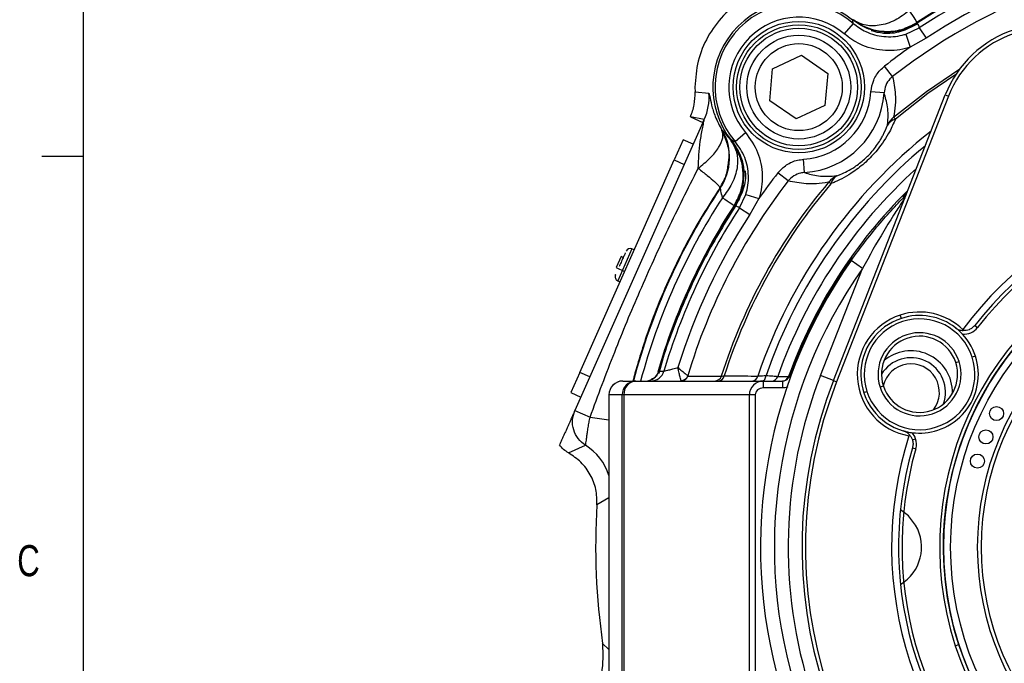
# Model space of a CAD drawing. Header units: inches. Extents: x 0.4 to 16.6, y 0.2 to 10.8.
# Tile 3 of 15: x 0.4 to 3.4, y 6.6 to 8.5. Entities that reach past the tile are written whole.
import ezdxf

# ---------------------------------------------------------------- set-up
doc = ezdxf.new("R2010")
doc.units = ezdxf.units.IN
doc.header["$MEASUREMENT"] = 0
doc.layers.add('BORDER', color=7, linetype='Continuous', lineweight=25)
doc.styles.add('SLDTEXTSTYLE0', font='TXT', dxfattribs={"width": 0.75})

msp = doc.modelspace()

# ---------------------------------------------------------------- linework, layer by layer
at = {"color": 7, "linetype": 'Continuous', "lineweight": 25}
for p, q in [((3.1377, 8.4836), (3.136, 8.4776)), ((2.9454, 8.4807), (2.9184, 8.449)), ((3.0145, 8.4571), (2.9809, 8.4702)), ((3.1045, 8.4485), (3.1448, 8.4676)), ((3.1448, 8.4676), (3.1652, 8.4364)), ((3.1045, 8.4485), (3.1172, 8.4089)), ((3.1652, 8.4364), (3.1172, 8.4089)), ((2.7027, 8.3439), (2.7898, 8.3848)), ((2.7898, 8.3848), (2.8688, 8.3299)), ((2.6946, 8.248), (2.7027, 8.3439)), ((3.0643, 8.3208), (3.04, 8.352)), ((2.8688, 8.3299), (2.8606, 8.234)), ((2.469, 8.2889), (2.4693, 8.2745)), ((2.4693, 8.2745), (2.5111, 8.2704)), ((2.7736, 8.1931), (2.6946, 8.248)), ((2.8861, 7.4057), (3.2231, 8.2659)), ((3.2328, 8.2621), (2.8958, 7.4019)), ((3.0388, 8.2716), (2.9989, 8.2743)), ((3.2231, 8.2659), (3.2328, 8.2621)), ((2.8606, 8.234), (2.7736, 8.1931)), ((2.4551, 8.199), (2.493, 8.1821)), ((2.4971, 8.1913), (2.4551, 8.199)), ((2.493, 8.1821), (2.4971, 8.1913)), ((3.0726, 8.1921), (3.0673, 8.1983)), ((2.493, 8.1821), (2.1072, 7.3155)), ((2.5502, 8.1587), (2.5517, 8.159)), ((2.4336, 8.1305), (2.4065, 8.0696)), ((2.464, 8.117), (2.4336, 8.1305)), ((2.578, 8.1274), (2.5836, 8.1301)), ((2.5899, 8.1252), (2.6216, 8.1522)), ((2.1218, 7.4302), (2.4065, 8.0696)), ((2.4065, 8.0696), (2.4369, 8.0561)), ((2.799, 8.0318), (2.7963, 8.0717)), ((2.6161, 8.0256), (2.616, 8.0225)), ((2.6165, 8.0239), (2.616, 8.0225)), ((2.6161, 8.0323), (2.6161, 8.0256)), ((2.7498, 8.0063), (2.7186, 8.0306)), ((2.5453, 7.9846), (2.5436, 7.9847)), ((2.8785, 7.9981), (2.8723, 8.0033)), ((2.603, 7.9258), (2.6222, 7.9661)), ((2.6222, 7.9661), (2.6617, 7.9534)), ((2.6617, 7.9534), (2.6342, 7.9054)), ((2.593, 7.9346), (2.5871, 7.9329)), ((2.603, 7.9258), (2.6342, 7.9054)), ((2.2859, 7.7989), (2.2789, 7.802)), ((2.2468, 7.7789), (2.2319, 7.7455)), ((2.2529, 7.7762), (2.2468, 7.7789)), ((2.2319, 7.7455), (2.2571, 7.7342)), ((2.8473, 7.4209), (2.9736, 7.7432)), ((2.9736, 7.7432), (2.9395, 7.7672)), ((2.2362, 7.7061), (2.2432, 7.703)), ((3.0907, 7.5928), (3.0875, 7.6027)), ((3.3122, 7.5718), (3.3204, 7.5654)), ((3.3139, 7.4791), (3.304, 7.4759)), ((3.2545, 7.4598), (3.2644, 7.463)), ((2.1218, 7.4302), (2.0946, 7.3692)), ((2.1522, 7.4166), (2.1218, 7.4302)), ((2.3599, 7.4342), (2.36, 7.4342)), ((2.4472, 7.4197), (2.4478, 7.4191)), ((2.751, 7.4179), (2.7536, 7.4181)), ((2.8861, 7.4057), (2.8473, 7.4209)), ((2.2515, 7.4042), (2.2909, 7.4042)), ((2.2909, 7.4042), (2.6749, 7.4042)), ((2.3414, 7.4103), (2.3356, 7.4078)), ((2.6749, 7.4042), (2.6749, 7.3834)), ((2.6749, 7.4042), (2.7324, 7.4042)), ((2.7324, 7.4042), (2.7315, 7.4042)), ((2.7324, 7.4042), (2.7324, 7.3834)), ((2.8861, 7.4057), (2.8958, 7.4019)), ((3.0364, 7.389), (3.0265, 7.3857)), ((2.0946, 7.3692), (2.1251, 7.3557)), ((2.2098, 7.3625), (2.2098, 6.9863)), ((2.2493, 7.3625), (2.2099, 7.3625)), ((2.2099, 7.3625), (2.2099, 6.9863)), ((2.255, 7.3625), (2.2493, 7.3625)), ((2.2493, 6.4459), (2.2493, 7.3625)), ((2.255, 7.3625), (2.255, 6.4459)), ((2.6328, 7.3625), (2.255, 7.3625)), ((2.6507, 7.3625), (2.6328, 7.3625)), ((2.6328, 6.4459), (2.6328, 7.3625)), ((2.6507, 7.3625), (2.6507, 6.4459)), ((2.7324, 7.3834), (2.6749, 7.3834)), ((2.977, 7.3697), (2.9869, 7.3729)), ((2.1072, 7.3155), (2.1529, 7.2951)), ((2.0882, 7.1877), (2.1392, 7.2109)), ((3.1238, 7.2273), (3.1337, 7.2305)), ((3.1242, 7.2029), (3.1342, 7.2)), ((2.2099, 6.9863), (2.2098, 6.9863)), ((2.2098, 6.8221), (2.2098, 6.4459)), ((2.2099, 6.8221), (2.2098, 6.8221)), ((2.2099, 6.8221), (2.2099, 6.4459)), ((2.1912, 6.6123), (2.1909, 6.614)), ((3.2533, 6.6075), (3.2632, 6.6107))]:
    msp.add_line(p, q, dxfattribs=at)
at = {"color": 8, "linetype": 'Continuous', "lineweight": 25}
for p, q in [((3.0949, 7.9587), (3.1079, 7.9717)), ((2.2789, 7.802), (2.2362, 7.7061)), ((2.7536, 7.4181), (2.7568, 7.417)), ((2.2099, 7.3625), (2.2098, 7.3625)), ((2.2098, 7.0522), (2.1738, 7.0312)), ((2.1909, 6.614), (2.2098, 6.5958))]:
    msp.add_line(p, q, dxfattribs=at)
at = {"color": 8, "linetype": 'Continuous', "lineweight": 25, "flags": 128}
for points in [[(3.0673, 8.1983), (3.1661, 8.2761), (3.2666, 8.344)], [(3.2545, 8.3268), (3.1709, 8.2696), (3.0726, 8.1921)], [(3.1338, 6.9701), (3.1118, 6.9982), (3.0881, 7.0165)]]:
    msp.add_lwpolyline(points, dxfattribs=at)
at = {"color": 7, "linetype": 'Continuous', "lineweight": 25, "flags": 128}
for points in [[(2.36, 7.4342), (2.3665, 7.4341), (2.3756, 7.4341)], [(2.6717, 7.4042), (2.6737, 7.4045), (2.6757, 7.4054), (2.6775, 7.4069), (2.6792, 7.4089), (2.6806, 7.4114), (2.6818, 7.4143), (2.6827, 7.4176), (2.6833, 7.421)], [(2.7184, 7.4181), (2.7217, 7.4181), (2.7348, 7.418), (2.751, 7.4179)]]:
    msp.add_lwpolyline(points, dxfattribs=at)
at = {"color": 7, "linetype": 'Continuous', "lineweight": 25}
for centre, radius in [((2.7817, 8.2889), 0.1979), ((2.7817, 8.2889), 0.1875), ((2.7817, 8.2889), 0.1771), ((2.7817, 8.2889), 0.1563), ((2.7817, 8.2889), 0.131), ((4.1664, 6.9042), 0.948), ((4.1664, 6.9042), 0.9272), ((4.1664, 6.9042), 0.8459), ((4.1664, 6.9042), 0.8343), ((3.3775, 7.3062), 0.0212), ((3.3455, 7.2359), 0.0212), ((3.3197, 7.1631), 0.0212)]:
    msp.add_circle(centre, radius, dxfattribs=at)
for centre, radius, start, end in [((4.1664, 6.9042), 1.8849, 56.9214, 123.0786), ((4.1664, 6.9042), 1.8826, 56.9123, 123.0877), ((4.1664, 6.9042), 1.8676, 56.8366, 123.1634), ((4.1664, 6.9042), 1.8303, 56.8366, 123.1634), ((4.1664, 6.9042), 1.7948, 52.1172, 127.8828), ((2.7817, 8.2889), 0.2589, 51.2653, 218.7347), ((2.7817, 8.2889), 0.2522, 49.4979, 220.5021), ((2.7817, 8.2889), 0.2105, 49.4979, 220.5021), ((3.5335, 8.1443), 0.3333, 108, 158.6076), ((3.5335, 8.1443), 0.3229, 108, 158.6076), ((4.1664, 6.9042), 1.8344, 124.8885, 127.8828), ((2.3448, 8.2591), 0.1667, 336.0099, 3.9029), ((2.7817, 8.2889), 0.2178, 273.8578, 356.1422), ((2.7817, 8.2889), 0.2577, 273.8578, 356.1422), ((3.1074, 8.1482), 0.0641, 128.6759, 156.0047), ((3.0811, 8.156), 0.0371, 103.2442, 150.4231), ((2.4065, 8.077), 0.1667, 326.3445, 29.4476), ((4.1664, 6.9042), 1.8344, 142.1172, 145.1115), ((2.9224, 7.9632), 0.0641, 113.9953, 141.3241), ((2.9146, 7.9896), 0.0371, 119.5769, 166.7558), ((4.1664, 6.9042), 1.105, 72.3294, 143.6706), ((4.1664, 6.9042), 1.9482, 146.3186, 165.1285), ((4.1664, 6.9042), 1.7948, 142.1172, 163.3094), ((4.1664, 6.9042), 1.6979, 139.6581, 162.3574), ((4.1664, 6.9042), 1.6898, 139.6581, 162.2437), ((4.1664, 6.9042), 1.0842, 74.0066, 141.9934), ((4.1664, 6.9042), 1.0738, 74.0066, 141.9934), ((4.1664, 6.9042), 1.8826, 146.9123, 163.65), ((4.1664, 6.9042), 1.8676, 146.8366, 163.5176), ((4.1664, 6.9042), 1.8303, 146.8366, 162.8271), ((4.1664, 6.9042), 0.9601, 18, 198), ((4.1664, 6.9042), 0.9497, 18, 198), ((2.2735, 7.7898), 0.0133, 66, 156), ((4.1664, 6.9042), 1.5, 144.8785, 198), ((4.1664, 6.9042), 1.4583, 144.8785, 198), ((2.2417, 7.7183), 0.0133, 156, 246), ((3.1455, 7.4244), 0.1875, 108, 260.1997), ((3.1455, 7.4244), 0.1875, 45.8003, 108), ((3.1455, 7.4244), 0.1771, 52.2756, 108), ((3.1455, 7.4244), 0.1771, 108, 253.7244), ((3.1455, 7.4244), 0.1667, 18, 198), ((3.2793, 7.5974), 0.0521, 264.8329, 321.9934), ((3.1455, 7.4244), 0.1251, 18, 198), ((3.1455, 7.4244), 0.1147, 18, 108), ((3.1455, 7.4244), 0.1771, 288, 43.1695), ((3.1455, 7.4244), 0.1147, 108, 198), ((3.1455, 7.4244), 0.1667, 198, 18), ((3.1196, 7.3702), 0.125, 66, 130.6032), ((3.1196, 7.3702), 0.125, 358.3968, 66), ((3.1455, 7.4244), 0.1251, 198, 18), ((3.1196, 7.3702), 0.1042, 340.4749, 148.5251), ((3.1196, 7.3702), 0.0857, 322.0775, 166.9225), ((3.1455, 7.4244), 0.1147, 288, 18), ((2.3201, 7.4458), 0.0416, 270.055, 343.8069), ((2.3357, 7.4458), 0.0416, 270.0549, 343.676), ((2.4271, 7.4266), 0.0212, 270.2003, 341.1102), ((2.428, 7.4248), 0.0206, 270.2259, 343.9699), ((2.5287, 7.4248), 0.0206, 270.2212, 343.0263), ((2.5389, 7.4227), 0.0185, 273.2897, 350.1069), ((2.64, 7.4226), 0.0185, 273.2407, 349.2857), ((2.6988, 7.425), 0.0208, 270.0512, 340.6355), ((2.7315, 7.425), 0.0208, 270.0508, 340.2273), ((4.1664, 6.9042), 1.4167, 158.6076, 198), ((2.2515, 7.3625), 0.0417, 90, 180), ((2.2515, 7.3625), 0.0416, 90.0244, 180.0244), ((2.291, 7.3625), 0.0416, 90.0244, 180.0244), ((2.2941, 7.3652), 0.0391, 94.5559, 183.9258), ((4.1664, 6.9042), 1.375, 158.6076, 237.3924), ((4.1664, 6.9042), 1.3646, 158.6076, 237.3924), ((3.1455, 7.4244), 0.1147, 198, 288), ((4.1664, 6.9042), 1.105, 162.3294, 233.6706), ((3.1455, 7.4244), 0.1771, 262.8305, 288), ((3.0842, 7.2144), 0.0521, 18, 41.1672), ((3.0842, 7.2144), 0.0521, 344.0066, 18), ((4.1664, 6.9042), 1.0842, 164.0066, 231.9934), ((4.1664, 6.9042), 1.0737, 164.0066, 231.9934), ((4.1664, 6.9042), 0.9601, 198, 18), ((4.1664, 6.9042), 0.9497, 198, 18), ((4.1664, 6.9042), 1.9967, 176.3517, 188.3561)]:
    msp.add_arc(centre, radius, start, end, dxfattribs=at)
at = {"color": 8, "linetype": 'Continuous', "lineweight": 25}
for centre, radius, start, end in [((4.1664, 6.9042), 1.5938, 128.2307, 161.148), ((4.1664, 6.9042), 1.5706, 129.7078, 160.789), ((4.1664, 6.9042), 1.5365, 132.0999, 160.4612), ((4.1664, 6.9042), 1.9271, 146.9214, 164.9619), ((4.1664, 6.9042), 1.5058, 134.5535, 160.0508), ((4.1664, 6.9042), 1.8849, 146.9214, 163.7485), ((4.1664, 6.9042), 1.5034, 144.5903, 160.0101), ((2.3035, 8.2292), 0.9462, 260.8432, 264.3196), ((2.051, 7.0694), 0.1667, 17.7002, 58.046), ((3.0206, 6.9042), 0.131, 301.0131, 30.2205)]:
    msp.add_arc(centre, radius, start, end, dxfattribs=at)
at = {"color": 7, "linetype": 'Continuous', "lineweight": 25}
for major_axis, ratio, start_param, end_param in [((0.0421, 0), 0.989063, 1.570796, 3.141593), ((-0.0242, 0), 0.861934, 4.712389, 6.283185)]:
    msp.add_ellipse((2.6749, 7.3625), major_axis=major_axis, ratio=ratio, start_param=start_param, end_param=end_param, dxfattribs=at)
for points in [[(2.9181, 8.5703), (2.8936, 8.58), (2.8445, 8.5995), (2.7645, 8.6043), (2.6863, 8.5903), (2.6139, 8.5567), (2.5522, 8.5063), (2.5054, 8.442), (2.4748, 8.368), (2.4709, 8.3153), (2.469, 8.2889)], [(3.1146, 8.5189), (3.1211, 8.509), (3.1341, 8.4891), (3.1365, 8.4854), (3.1377, 8.4836)], [(2.5517, 7.956), (2.5616, 7.9495), (2.5815, 7.9365), (2.5852, 7.9341), (2.5871, 7.9329)], [(2.1392, 7.2109), (2.1313, 7.217), (2.1156, 7.2293), (2.1021, 7.2567), (2.0979, 7.2869), (2.1041, 7.306), (2.1072, 7.3155)]]:
    msp.add_open_spline(points, degree=3, dxfattribs=at)
for points, knots in [([(3.1146, 8.5189), (3.1007, 8.5085), (3.0719, 8.4871), (3.0239, 8.4724), (2.9781, 8.4727), (2.9546, 8.4861), (2.9432, 8.4926)], [0, 0, 0, 0, 0.243136, 0.5, 0.756864, 1, 1, 1, 1]), ([(2.9432, 8.4926), (2.961, 8.4814), (2.9905, 8.4627), (3.0428, 8.4547), (3.092, 8.4592), (3.1227, 8.4756), (3.1377, 8.4836)], [0, 0, 0, 0, 0.30035, 0.499876, 0.756119, 1, 1, 1, 1]), ([(2.9454, 8.4807), (2.9452, 8.4821), (2.9447, 8.4855), (2.944, 8.4889), (2.9437, 8.4909)], [0, 0, 0, 0, 0.423273, 1, 1, 1, 1]), ([(3.0127, 8.4579), (3.0059, 8.4596), (2.981, 8.4659), (2.9594, 8.4804), (2.9437, 8.4909)], [0, 0, 0, 0, 0.270251, 1, 1, 1, 1]), ([(2.9454, 8.4807), (2.9579, 8.4717), (2.9855, 8.4517), (3.0377, 8.4384), (3.0794, 8.441), (3.1009, 8.4474), (3.1045, 8.4485)], [0, 0, 0, 0, 0.2712374, 0.6021638, 0.9327439, 1, 1, 1, 1]), ([(3.136, 8.4776), (3.1206, 8.4695), (3.0898, 8.4533), (3.0412, 8.4473), (3.0121, 8.455), (2.9999, 8.4582)], [0, 0, 0, 0, 0.366976, 0.734047, 1, 1, 1, 1]), ([(3.0224, 8.4565), (3.0222, 8.4566), (3.0192, 8.4569), (3.0159, 8.4573), (3.0127, 8.4579), (3.0127, 8.4579)], [0, 0, 0, 0, 0.066377, 0.979914, 1, 1, 1, 1]), ([(3.1387, 8.4815), (3.122, 8.4729), (3.0887, 8.4555), (3.047, 8.4532), (3.0255, 8.4561), (3.0224, 8.4565)], [0, 0, 0, 0, 0.46098, 0.92197, 1, 1, 1, 1]), ([(3.1387, 8.4815), (3.1398, 8.479), (3.1419, 8.4744), (3.1439, 8.4697), (3.1448, 8.4676)], [0, 0, 0, 0, 0.5496467, 1, 1, 1, 1]), ([(3.1172, 8.4089), (3.1126, 8.4075), (3.0858, 8.3996), (3.0337, 8.3963), (2.9684, 8.4128), (2.9339, 8.4378), (2.9184, 8.449)], [0, 0, 0, 0, 0.067291, 0.398, 0.728909, 1, 1, 1, 1]), ([(2.9989, 8.2743), (3.0009, 8.2864), (3.005, 8.3105), (3.0221, 8.3365), (3.0356, 8.3482), (3.04, 8.352)], [0, 0, 0, 0, 0.403564, 0.807281, 1, 1, 1, 1]), ([(3.0643, 8.3208), (3.0616, 8.3184), (3.0531, 8.311), (3.0425, 8.2945), (3.04, 8.2792), (3.0388, 8.2716)], [0, 0, 0, 0, 0.191451, 0.594457, 1, 1, 1, 1]), ([(3.0643, 8.3208), (3.0677, 8.3035), (3.073, 8.277), (3.0733, 8.2356), (3.0693, 8.2108), (3.0673, 8.1983)], [0, 0, 0, 0, 0.486338, 0.743005, 1, 1, 1, 1]), ([(2.4551, 8.199), (2.4597, 8.2112), (2.4688, 8.2355), (2.4692, 8.2615), (2.4693, 8.2745)], [0, 0, 0, 0, 0.5016676, 1, 1, 1, 1]), ([(2.5111, 8.2704), (2.5118, 8.2683), (2.5131, 8.264), (2.5184, 8.236), (2.5282, 8.2013), (2.5428, 8.1729), (2.5502, 8.1587)], [0, 0, 0, 0, 0.250172, 0.500383, 0.749779, 1, 1, 1, 1]), ([(3.0488, 8.1743), (3.0488, 8.1747), (3.0517, 8.196), (3.0506, 8.2305), (3.0426, 8.2582), (3.0388, 8.2716)], [0, 0, 0, 0, 0.009852, 0.5214842, 1, 1, 1, 1]), ([(2.4787, 8.0442), (2.48, 8.0716), (2.4819, 8.1126), (2.4903, 8.1577), (2.4947, 8.179), (2.4966, 8.1878), (2.4972, 8.1909), (2.4971, 8.1912), (2.4971, 8.1913)], [0, 0, 0, 0, 0.4988406, 0.7487418, 0.8740968, 0.9452646, 0.9739294, 1, 1, 1, 1]), ([(3.0726, 8.1921), (3.0672, 8.1798), (3.0543, 8.1498), (3.024, 8.1042), (2.984, 8.0623), (2.94, 8.028), (2.9044, 8.0087), (2.8828, 7.9998), (2.8785, 7.9981)], [0, 0, 0, 0, 0.162337, 0.395787, 0.554182, 0.711926, 0.942817, 1, 1, 1, 1]), ([(2.4787, 8.0442), (2.4911, 8.0544), (2.5167, 8.0752), (2.5422, 8.1077), (2.5555, 8.1374), (2.5519, 8.1517), (2.5502, 8.1587)], [0, 0, 0, 0, 0.243758, 0.5, 0.756242, 1, 1, 1, 1]), ([(2.5517, 8.159), (2.5531, 8.1577), (2.5559, 8.155), (2.5706, 8.1366), (2.578, 8.1274)], [0, 0, 0, 0, 0.500038, 1, 1, 1, 1]), ([(2.8963, 8.0218), (2.8997, 8.0231), (2.9165, 8.0295), (2.9443, 8.0437), (2.9785, 8.0697), (2.9971, 8.0889), (3.0146, 8.1097), (3.026, 8.1266), (3.0396, 8.1514), (3.0449, 8.1646), (3.0488, 8.1743)], [0, 0, 0, 0, 0.060426, 0.295827, 0.448101, 0.575654, 0.598782, 0.771911, 0.830481, 1, 1, 1, 1]), ([(2.578, 8.1274), (2.5845, 8.116), (2.5979, 8.0925), (2.5982, 8.0468), (2.5835, 7.9987), (2.5621, 7.9699), (2.5517, 7.956)], [0, 0, 0, 0, 0.243136, 0.5, 0.756864, 1, 1, 1, 1]), ([(2.5871, 7.9329), (2.595, 7.9479), (2.6114, 7.9786), (2.616, 8.0278), (2.6079, 8.0801), (2.5892, 8.1097), (2.578, 8.1274)], [0, 0, 0, 0, 0.243881, 0.500124, 0.699654, 1, 1, 1, 1]), ([(2.5801, 8.1272), (2.5905, 8.1114), (2.6048, 8.0897), (2.6134, 8.0588), (2.6152, 8.0458), (2.616, 8.0398)], [0, 0, 0, 0, 0.589587, 0.807796, 1, 1, 1, 1]), ([(2.6216, 8.1522), (2.6351, 8.1329), (2.6621, 8.0942), (2.6753, 8.0234), (2.6689, 7.9761), (2.6618, 7.9537), (2.6617, 7.9534)], [0, 0, 0, 0, 0.3324533, 0.6649347, 0.996731, 1, 1, 1, 1]), ([(2.5797, 8.1269), (2.59, 8.1112), (2.6079, 8.0838), (2.6157, 8.0468), (2.6164, 8.0285), (2.6165, 8.0239)], [0, 0, 0, 0, 0.504856, 0.874449, 1, 1, 1, 1]), ([(2.5797, 8.1269), (2.5817, 8.1266), (2.5851, 8.126), (2.5885, 8.1254), (2.5899, 8.1252)], [0, 0, 0, 0, 0.576727, 1, 1, 1, 1]), ([(2.6222, 7.9661), (2.6222, 7.9663), (2.6279, 7.9842), (2.633, 8.0221), (2.6224, 8.0787), (2.6007, 8.1097), (2.5899, 8.1252)], [0, 0, 0, 0, 0.003267, 0.334916, 0.667383, 1, 1, 1, 1]), ([(2.7186, 8.0306), (2.7269, 8.0393), (2.7435, 8.0567), (2.7722, 8.0688), (2.7902, 8.0709), (2.7963, 8.0717)], [0, 0, 0, 0, 0.397023, 0.793893, 1, 1, 1, 1]), ([(2.1529, 7.2951), (2.1772, 7.3608), (2.2243, 7.4885), (2.3033, 7.6771), (2.3867, 7.8617), (2.448, 7.9834), (2.4787, 8.0442)], [0, 0, 0, 0, 0.256891, 0.499844, 0.749914, 1, 1, 1, 1]), ([(2.4787, 8.0442), (2.4883, 8.0369), (2.5079, 8.022), (2.5289, 8.004), (2.5423, 7.9905), (2.5432, 7.9866), (2.5436, 7.9847)], [0, 0, 0, 0, 0.245667, 0.5, 0.754333, 1, 1, 1, 1]), ([(2.5436, 7.9847), (2.5513, 7.9979), (2.5655, 8.0226), (2.5687, 8.0509), (2.5702, 8.064)], [0, 0, 0, 0, 0.535208, 1, 1, 1, 1]), ([(2.616, 8.0225), (2.6143, 8.0038), (2.6118, 7.9781), (2.5992, 7.9487), (2.5923, 7.9373), (2.5891, 7.932)], [0, 0, 0, 0, 0.58447, 0.803004, 1, 1, 1, 1]), ([(2.6194, 8.0371), (2.6196, 8.0361), (2.6235, 8.0181), (2.6167, 7.9809), (2.6009, 7.9501), (2.593, 7.9346)], [0, 0, 0, 0, 0.028676, 0.513226, 1, 1, 1, 1]), ([(2.6165, 8.0239), (2.6165, 8.0239), (2.6165, 8.0241), (2.6163, 8.0247), (2.6162, 8.0252), (2.6161, 8.0256)], [0, 0, 0, 0, 0.039719, 0.374913, 1, 1, 1, 1]), ([(2.799, 8.0318), (2.7951, 8.0314), (2.7837, 8.0301), (2.7656, 8.0227), (2.7551, 8.0118), (2.7498, 8.0063)], [0, 0, 0, 0, 0.207401, 0.604963, 1, 1, 1, 1]), ([(2.799, 8.0318), (2.8122, 8.0277), (2.8396, 8.0191), (2.8769, 8.0209), (2.8963, 8.0218)], [0, 0, 0, 0, 0.478666, 1, 1, 1, 1]), ([(2.5517, 7.956), (2.55, 7.9633), (2.5474, 7.9743), (2.5461, 7.9834), (2.5455, 7.9842), (2.5453, 7.9846)], [0, 0, 0, 0, 0.498523, 0.750294, 1, 1, 1, 1]), ([(2.8723, 8.0033), (2.8718, 8.0032), (2.8457, 7.9978), (2.8024, 7.9958), (2.7672, 8.0029), (2.7498, 8.0063)], [0, 0, 0, 0, 0.010657, 0.513477, 1, 1, 1, 1]), ([(2.9395, 7.7672), (2.9663, 7.8034), (3.0067, 7.8577), (3.058, 7.9152), (3.0872, 7.9462), (3.0989, 7.958), (3.1048, 7.9639)], [0, 0, 0, 0, 0.498287, 0.748862, 0.874565, 1, 1, 1, 1]), ([(3.1016, 7.9558), (3.1016, 7.9557), (3.1015, 7.9557), (3.101, 7.9549), (3.0989, 7.9517), (3.0891, 7.9371), (3.0676, 7.904), (3.0261, 7.8375), (2.9946, 7.7809), (2.9736, 7.7432)], [0, 0, 0, 0, 0.007685, 0.015699, 0.033791, 0.0832, 0.250303, 0.500473, 1, 1, 1, 1]), ([(3.0994, 7.9525), (3.1, 7.9538), (3.1012, 7.9563), (3.1025, 7.9584), (3.1031, 7.9594)], [0, 0, 0, 0, 0.5193667, 1, 1, 1, 1]), ([(3.1016, 7.9558), (3.1016, 7.9558), (3.1016, 7.9558), (3.1016, 7.9558), (3.1016, 7.9558), (3.1016, 7.9558), (3.1016, 7.9558), (3.1016, 7.9558), (3.1016, 7.9558), (3.1016, 7.9558), (3.1016, 7.9558), (3.1016, 7.9558), (3.1016, 7.9558), (3.1016, 7.9558), (3.1016, 7.9558), (3.1016, 7.9558), (3.1016, 7.9558), (3.1016, 7.9558), (3.1016, 7.9558), (3.1016, 7.9558), (3.1016, 7.9558), (3.1016, 7.9558), (3.1016, 7.9558), (3.1016, 7.9558), (3.1016, 7.9558), (3.1016, 7.9558), (3.1016, 7.9558), (3.1016, 7.9558), (3.1016, 7.9558), (3.1016, 7.9558), (3.1016, 7.9558), (3.1016, 7.9558), (3.1016, 7.9558), (3.1016, 7.9558), (3.1016, 7.9558), (3.1016, 7.9558), (3.1016, 7.9558), (3.1016, 7.9558), (3.1016, 7.9558), (3.1016, 7.9559), (3.1016, 7.9559), (3.1017, 7.9562), (3.1017, 7.9565), (3.1019, 7.9573), (3.1021, 7.9587), (3.1028, 7.9612), (3.104, 7.9629), (3.1048, 7.9639)], [0, 0, 0, 0, 0.026531, 0.038803, 0.040043, 0.040658, 0.04072, 0.040748, 0.040794, 0.04097, 0.041269, 0.04356, 0.047284, 0.075869, 0.077695, 0.07786, 0.077894, 0.077906, 0.077928, 0.077996, 0.078242, 0.080207, 0.081162, 0.081346, 0.08138, 0.081409, 0.081462, 0.081627, 0.082429, 0.082439, 0.082651, 0.083053, 0.092236, 0.093462, 0.097354, 0.101913, 0.107132, 0.11293, 0.119141, 0.125656, 0.145477, 0.176008, 0.222291, 0.295098, 0.416187, 0.62486, 1, 1, 1, 1]), ([(2.593, 7.9346), (2.5611, 7.883), (2.4974, 7.7799), (2.423, 7.6139), (2.3771, 7.4956), (2.3616, 7.4317), (2.3603, 7.4266)], [0, 0, 0, 0, 0.323995, 0.64799, 0.971985, 1, 1, 1, 1]), ([(2.603, 7.9258), (2.6009, 7.9267), (2.5962, 7.9287), (2.5916, 7.9308), (2.5891, 7.932)], [0, 0, 0, 0, 0.450353, 1, 1, 1, 1]), ([(2.2591, 7.7903), (2.2579, 7.7876), (2.2561, 7.7835), (2.2525, 7.7754), (2.2494, 7.7686), (2.2462, 7.7613), (2.2432, 7.7545), (2.2414, 7.7505), (2.2406, 7.7488)], [0, 0, 0, 0, 0.278738, 0.430263, 0.582055, 0.733579, 0.885372, 1, 1, 1, 1]), ([(2.2295, 7.7238), (2.2295, 7.7238), (2.2294, 7.7236), (2.2299, 7.7247), (2.2301, 7.7251)], [0, 0, 0, 0, 0.6586477, 1, 1, 1, 1]), ([(3.2538, 7.5645), (3.2556, 7.5632), (3.2592, 7.5607), (3.267, 7.5572), (3.2727, 7.5564), (3.2764, 7.5559)], [0, 0, 0, 0, 0.245715, 0.50012, 1, 1, 1, 1]), ([(3.2746, 7.5456), (3.273, 7.5472), (3.2695, 7.5509), (3.2626, 7.5574), (3.2573, 7.5617), (3.2538, 7.5645)], [0, 0, 0, 0, 0.228554, 0.500842, 1, 1, 1, 1]), ([(3.3122, 7.5718), (3.3097, 7.5691), (3.3045, 7.5634), (3.2952, 7.5585), (3.2856, 7.5558), (3.2796, 7.5558), (3.2764, 7.5559)], [0, 0, 0, 0, 0.238503, 0.499466, 0.730483, 1, 1, 1, 1]), ([(3.2764, 7.5559), (3.2764, 7.5564), (3.2763, 7.5574), (3.2762, 7.5584), (3.2762, 7.5588)], [0, 0, 0, 0, 0.56, 1, 1, 1, 1]), ([(2.3599, 7.4342), (2.3581, 7.4298), (2.3545, 7.4212), (2.3472, 7.4132), (2.3421, 7.4109), (2.3413, 7.4105)], [0, 0, 0, 0, 0.455093, 0.91122, 1, 1, 1, 1]), ([(2.3756, 7.4341), (2.3764, 7.4343), (2.3782, 7.4347), (2.387, 7.4369), (2.3991, 7.4399), (2.4101, 7.4426), (2.4164, 7.4443), (2.4177, 7.4446)], [0, 0, 0, 0, 0.219022, 0.443946, 0.681884, 0.937369, 1, 1, 1, 1]), ([(2.4272, 7.4053), (2.4269, 7.4063), (2.4262, 7.4086), (2.424, 7.4162), (2.4217, 7.426), (2.4199, 7.4346), (2.4189, 7.4393), (2.4183, 7.4418), (2.418, 7.4431), (2.4179, 7.4438), (2.4178, 7.4442), (2.4178, 7.4443), (2.4177, 7.4445), (2.4177, 7.4445), (2.4177, 7.4446)], [0, 0, 0, 0, 0.179085, 0.41019, 0.687047, 0.834549, 0.912527, 0.953832, 0.975651, 0.987162, 0.993232, 0.995231, 0.996144, 1, 1, 1, 1]), ([(2.4177, 7.4446), (2.4178, 7.4446), (2.4218, 7.4412), (2.4297, 7.4347), (2.4394, 7.4265), (2.4453, 7.4216), (2.4467, 7.4202), (2.4472, 7.4197)], [0, 0, 0, 0, 0.0035798, 0.2873916, 0.570056, 0.83605, 1, 1, 1, 1]), ([(2.4478, 7.4191), (2.4497, 7.4191), (2.4603, 7.4191), (2.4938, 7.419), (2.5254, 7.4189), (2.5484, 7.4188)], [0, 0, 0, 0, 0.057264, 0.31657, 1, 1, 1, 1]), ([(2.5484, 7.4188), (2.5501, 7.4189), (2.5522, 7.4191), (2.5565, 7.4195), (2.5571, 7.4195)], [0, 0, 0, 0, 0.841731, 1, 1, 1, 1]), ([(2.5571, 7.4195), (2.5643, 7.4195), (2.5979, 7.4194), (2.6316, 7.4193), (2.6581, 7.4192)], [0, 0, 0, 0, 0.213576, 1, 1, 1, 1]), ([(2.6581, 7.4192), (2.6594, 7.4193), (2.6661, 7.4198), (2.6756, 7.4204), (2.6833, 7.421)], [0, 0, 0, 0, 0.201804, 1, 1, 1, 1]), ([(2.6833, 7.421), (2.6904, 7.4204), (2.7047, 7.4192), (2.7156, 7.4183), (2.7176, 7.4181), (2.7184, 7.4181)], [0, 0, 0, 0, 0.3867111, 0.7771396, 1, 1, 1, 1]), ([(2.7324, 7.4042), (2.7349, 7.4044), (2.7399, 7.4049), (2.7466, 7.4086), (2.7512, 7.4133), (2.753, 7.4168), (2.7536, 7.4181)], [0, 0, 0, 0, 0.277181, 0.558268, 0.839313, 1, 1, 1, 1]), ([(2.1072, 7.3155), (2.1071, 7.3153), (2.1069, 7.3148), (2.1065, 7.3139), (2.1057, 7.3121), (2.104, 7.3084), (2.1021, 7.3041), (2.0997, 7.2987), (2.0967, 7.292), (2.0933, 7.2843), (2.0895, 7.2758), (2.0855, 7.2669), (2.0814, 7.2576), (2.0773, 7.2483), (2.0732, 7.2391), (2.0691, 7.23), (2.065, 7.2207), (2.0624, 7.2148), (2.061, 7.2117)], [0, 0, 0, 0, 0.000423, 0.000885, 0.002029, 0.005541, 0.018264, 0.038938, 0.068173, 0.120541, 0.187647, 0.267578, 0.36251, 0.472448, 0.588214, 0.711549, 0.848811, 1, 1, 1, 1]), ([(2.1392, 7.2109), (2.1394, 7.2113), (2.1397, 7.2122), (2.1406, 7.2175), (2.1417, 7.2257), (2.1431, 7.2363), (2.145, 7.2494), (2.1472, 7.2639), (2.1499, 7.2796), (2.1519, 7.29), (2.1529, 7.2951)], [0, 0, 0, 0, 0.124679, 0.249791, 0.369069, 0.49987, 0.616807, 0.749838, 0.877477, 1, 1, 1, 1]), ([(3.1161, 7.2412), (3.1134, 7.2439), (3.1095, 7.248), (3.1021, 7.2522), (3.0979, 7.2537), (3.0958, 7.2544)], [0, 0, 0, 0, 0.498687, 0.748747, 1, 1, 1, 1]), ([(3.0958, 7.2544), (3.1001, 7.2532), (3.1067, 7.2515), (3.1161, 7.2497), (3.1211, 7.249), (3.1234, 7.2487)], [0, 0, 0, 0, 0.499149, 0.771427, 1, 1, 1, 1]), ([(3.1136, 7.2396), (3.114, 7.2399), (3.1149, 7.2404), (3.1157, 7.2409), (3.1161, 7.2412)], [0, 0, 0, 0, 0.56, 1, 1, 1, 1]), ([(3.1161, 7.2412), (3.118, 7.2386), (3.1215, 7.2338), (3.1249, 7.2245), (3.1265, 7.2141), (3.1249, 7.2065), (3.1242, 7.2029)], [0, 0, 0, 0, 0.268336, 0.498508, 0.760595, 1, 1, 1, 1]), ([(2.0882, 7.1877), (2.083, 7.1909), (2.0726, 7.1974), (2.0648, 7.2069), (2.061, 7.2117)], [0, 0, 0, 0, 0.500031, 1, 1, 1, 1]), ([(2.1738, 7.0312), (2.1735, 7.047), (2.1729, 7.0786), (2.1553, 7.1229), (2.1274, 7.1616), (2.1012, 7.179), (2.0882, 7.1877)], [0, 0, 0, 0, 0.2506598, 0.5006458, 0.7504761, 1, 1, 1, 1]), ([(2.2099, 6.9863), (2.2099, 6.9585), (2.2099, 6.9038), (2.2099, 6.8491), (2.2099, 6.8221)], [0, 0, 0, 0, 0.507779, 1, 1, 1, 1]), ([(2.021, 6.3402), (2.0477, 6.352), (2.1012, 6.3756), (2.1595, 6.4428), (2.1946, 6.5247), (2.1923, 6.5831), (2.1912, 6.6123)], [0, 0, 0, 0, 0.249992, 0.499991, 0.749985, 1, 1, 1, 1])]:
    msp.add_open_spline(points, degree=3, knots=knots, dxfattribs=at)
at = {"color": 8, "linetype": 'Continuous', "lineweight": 25}
for points, knots in [([(2.5702, 8.064), (2.5707, 8.0663), (2.5741, 8.0838), (2.5687, 8.1174), (2.5563, 8.1451), (2.5502, 8.1587)], [0, 0, 0, 0, 0.070376, 0.544078, 1, 1, 1, 1]), ([(2.5436, 7.9847), (2.5264, 7.9582), (2.492, 7.9052), (2.4452, 7.8223), (2.4023, 7.7373), (2.3677, 7.659), (2.3393, 7.5868), (2.3162, 7.5211), (2.2995, 7.4673), (2.2884, 7.4283), (2.2841, 7.4119), (2.282, 7.4042)], [0, 0, 0, 0, 0.148717, 0.297231, 0.446008, 0.594284, 0.697914, 0.809228, 0.920503, 0.962316, 1, 1, 1, 1]), ([(2.7478, 7.3864), (2.7474, 7.3862), (2.7428, 7.3836), (2.7374, 7.3835), (2.7324, 7.3834)], [0, 0, 0, 0, 0.08281, 1, 1, 1, 1])]:
    msp.add_open_spline(points, degree=3, knots=knots, dxfattribs=at)
at = {"layer": 'BORDER'}
for p, q in [((0.6263, 10.6421), (0.6263, 0.3921)), ((0.6263, 8.0796), (0.5013, 8.0796))]:
    msp.add_line(p, q, dxfattribs=at)

# ---------------------------------------------------------------- texts
at = {"color": 7, "linetype": 'Continuous', "lineweight": 0, "insert": (0.4273, 6.9103), "char_height": 0.0937, "attachment_point": 1, "style": 'SLDTEXTSTYLE0'}
msp.add_mtext('C', dxfattribs=at)

doc.saveas('drawing.dxf')
